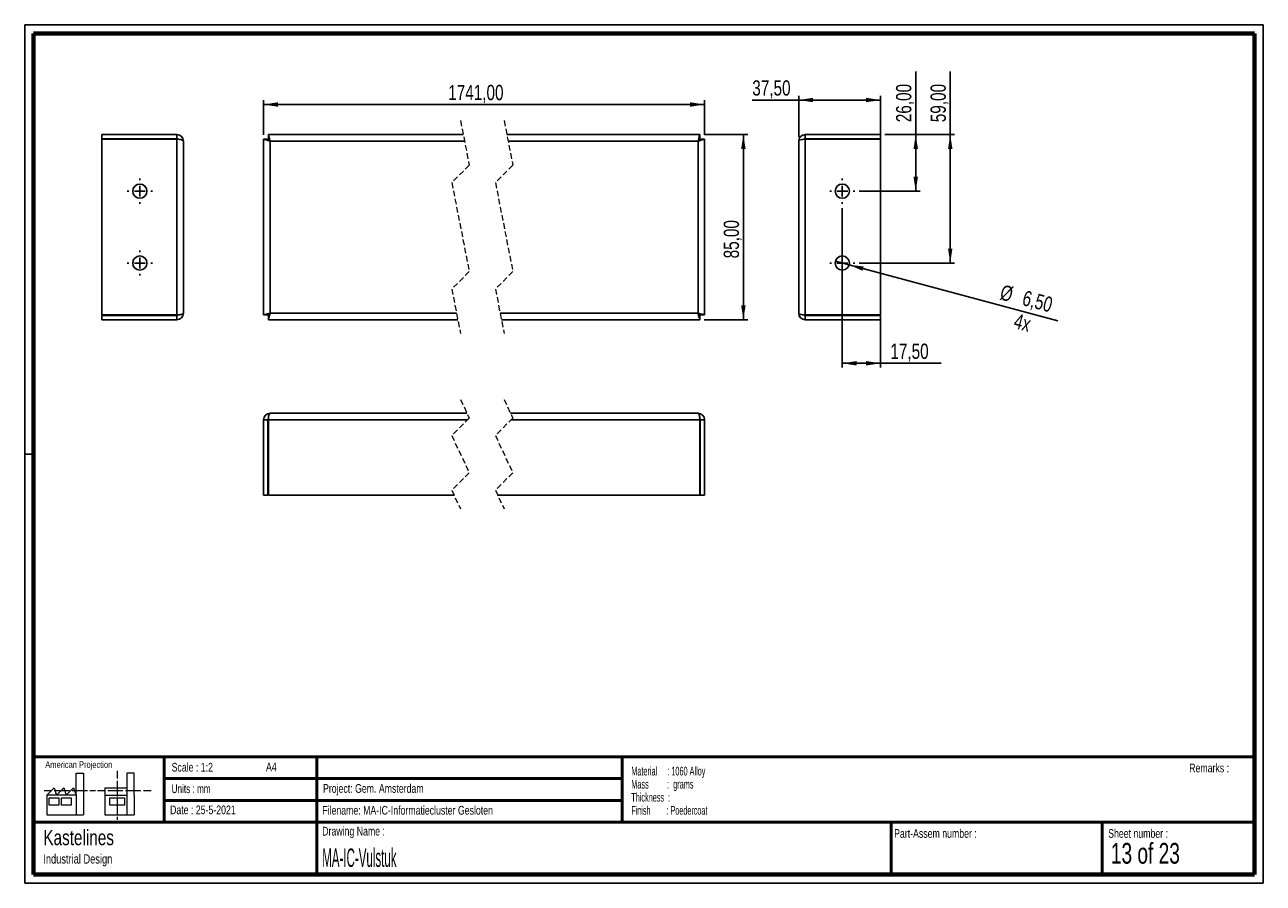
# Paper-space layout 'Vulstuk' of a CAD drawing. Header units: millimetres. Extents: x 7 to 291, y 7 to 204.
import ezdxf

# ---------------------------------------------------------------- set-up
doc = ezdxf.new("R2010")
doc.units = ezdxf.units.MM
doc.linetypes.add('HIDDEN', pattern=[1.905, 1.27, -0.635])
for name, color, linetype in [('BORDERS', 7, 'Continuous'), ('DRAWING', 7, 'Continuous'), ('TEXT_SHEET_FORMAT', 7, 'Continuous')]:
    doc.layers.add(name, color=color, linetype=linetype)
doc.styles.add('SLDTEXTSTYLE0', font='TXT', dxfattribs={"width": 0.7})
doc.styles.add('SLDTEXTSTYLE1', font='TXT', dxfattribs={"width": 0.75})
doc.styles.add('SLDTEXTSTYLE11', font='TXT', dxfattribs={"width": 0.568654})
doc.styles.add('SLDTEXTSTYLE4', font='TXT', dxfattribs={"width": 0.55})
doc.styles.add('SLDTEXTSTYLE5', font='TXT', dxfattribs={"width": 0.605})
doc.styles.add('SLDTEXTSTYLE7', font='TXT', dxfattribs={"width": 0.467045})
doc.styles.add('SLDTEXTSTYLE9', font='TXT', dxfattribs={"width": 0.6875})
doc.dimstyles.new('SLDDIMSTYLE5', dxfattribs={"dimtxt": 3.5, "dimasz": 3.302, "dimexe": 0, "dimexo": 0.0625, "dimgap": 0.875, "dimtad": 1, "dimlfac": 2, "dimrnd": 1e-09, "dimzin": 12, "dimdsep": 46, "dimtxsty": 'SLDTEXTSTYLE1', "dimsah": 1, "dimcen": 0.09, "dimadec": 0, "dimazin": 3, "dimtfac": 1, "dimtofl": 0, "dimtmove": 0, "dimatfit": 3, "dimfxl": 1, "dimfrac": 2, "dimtolj": 1, "dimtzin": 12, "dimarcsym": 0})
doc.dimstyles.new('SLDDIMSTYLE6', dxfattribs={"dimtxt": 3.5, "dimasz": 3.302, "dimexe": 0, "dimexo": 0.0625, "dimgap": 0.875, "dimtad": 1, "dimlfac": 2, "dimrnd": 1e-09, "dimzin": 12, "dimdsep": 46, "dimtxsty": 'SLDTEXTSTYLE1', "dimblk1": 'NONE', "dimsah": 1, "dimcen": 0, "dimadec": 0, "dimazin": 3, "dimtfac": 1, "dimtmove": 0, "dimatfit": 3, "dimldrblk": 'NONE', "dimfxl": 1, "dimfrac": 2, "dimtolj": 1, "dimtzin": 12, "dimarcsym": 0})

# ---------------------------------------------------------------- blocks, each defined once
blk = doc.blocks.new('SW_NOTE_0_59')
at = {"layer": 'TEXT_SHEET_FORMAT', "color": 0, "char_height": 2, "attachment_point": 1}
for s, insert, style in [('Material     : 1060 Alloy', (0, 2.58), 'SLDTEXTSTYLE5'), ('Mass         :  grams', (0, -0.42), 'SLDTEXTSTYLE4'), ('Thickness  :', (0, -3.42), 'SLDTEXTSTYLE5'), ('Finish        : Poedercoat', (0, -6.42), 'SLDTEXTSTYLE11')]:
    blk.add_mtext(s, dxfattribs=dict(at, insert=insert, style=style))
blk = doc.blocks.new('SW_NOTE_0_60')
at = {"layer": 'DRAWING', "color": 0, "attachment_point": 1, "style": 'SLDTEXTSTYLE1'}
for s, insert, char_height in [('Kastelines', (0, 4.51), 3.5), ('Industrial Design', (0, -1.09), 2.1167)]:
    blk.add_mtext(s, dxfattribs=dict(at, insert=insert, char_height=char_height))
blk = doc.blocks.new('_D_138')
at = {"layer": 'DRAWING', "color": 7}
for p, q in [((61.34, 178.51), (61.34, 186.48)), ((61.34, 185.48), (162.46, 185.48)), ((162.46, 178.51), (162.46, 186.48))]:
    blk.add_line(p, q, dxfattribs=at)
for points in [[(61.34, 185.48), (64.64, 184.97), (64.64, 185.99)], [(162.46, 185.48), (159.15, 185.99), (159.15, 184.97)]]:
    blk.add_solid(points, dxfattribs=at)
at = {"layer": 'DRAWING', "color": 7, "insert": (103.67, 189.99), "char_height": 3.5, "attachment_point": 1, "style": 'SLDTEXTSTYLE1'}
blk.add_mtext('1741,00', dxfattribs=at)
blk = doc.blocks.new('_D_139')
at = {"layer": 'DRAWING', "color": 7}
for p, q in [((162.37, 178.6), (172.36, 178.6)), ((171.36, 178.6), (171.36, 136.1)), ((162.37, 136.1), (172.36, 136.1))]:
    blk.add_line(p, q, dxfattribs=at)
for points in [[(171.36, 178.6), (170.85, 175.3), (171.87, 175.3)], [(171.36, 136.1), (171.87, 139.4), (170.85, 139.4)]]:
    blk.add_solid(points, dxfattribs=at)
at = {"layer": 'DRAWING', "color": 7, "insert": (166.85, 150.18), "char_height": 3.5, "attachment_point": 1, "rotation": 90, "style": 'SLDTEXTSTYLE1'}
blk.add_mtext('85,00', dxfattribs=at)
blk = doc.blocks.new('_D_140')
at = {"layer": 'DRAWING', "color": 7}
for p, q in [((210.88, 178.6), (210.88, 193.06)), ((203.79, 178.6), (211.88, 178.6)), ((210.88, 165.6), (210.88, 178.6)), ((197.92, 165.6), (211.88, 165.6))]:
    blk.add_line(p, q, dxfattribs=at)
for points in [[(210.88, 178.6), (210.37, 175.3), (211.39, 175.3)], [(210.88, 165.6), (211.39, 168.9), (210.37, 168.9)]]:
    blk.add_solid(points, dxfattribs=at)
at = {"layer": 'DRAWING', "color": 7, "insert": (206.37, 181.42), "char_height": 3.5, "attachment_point": 1, "rotation": 90, "style": 'SLDTEXTSTYLE1'}
blk.add_mtext('26,00', dxfattribs=at)
blk = doc.blocks.new('_D_141')
at = {"layer": 'DRAWING', "color": 7}
for p, q in [((218.79, 178.6), (218.79, 193.06)), ((203.79, 178.6), (219.79, 178.6)), ((218.79, 178.6), (218.79, 149.1)), ((197.92, 149.1), (219.79, 149.1))]:
    blk.add_line(p, q, dxfattribs=at)
for points in [[(218.79, 178.6), (218.29, 175.3), (219.3, 175.3)], [(218.79, 149.1), (219.3, 152.4), (218.29, 152.4)]]:
    blk.add_solid(points, dxfattribs=at)
at = {"layer": 'DRAWING', "color": 7, "insert": (214.28, 181.42), "char_height": 3.5, "attachment_point": 1, "rotation": 90, "style": 'SLDTEXTSTYLE1'}
blk.add_mtext('59,00', dxfattribs=at)
blk = doc.blocks.new('_D_142')
at = {"layer": 'DRAWING', "color": 7}
for p, q in [((194.04, 161.73), (194.04, 125.1)), ((202.79, 136.19), (202.79, 125.1)), ((194.04, 126.1), (202.79, 126.1)), ((202.79, 126.1), (216.7, 126.1))]:
    blk.add_line(p, q, dxfattribs=at)
for points in [[(194.04, 126.1), (197.35, 125.59), (197.35, 126.61)], [(202.79, 126.1), (199.49, 126.61), (199.49, 125.59)]]:
    blk.add_solid(points, dxfattribs=at)
at = {"layer": 'DRAWING', "color": 7, "insert": (205.06, 130.61), "char_height": 3.5, "attachment_point": 1, "style": 'SLDTEXTSTYLE1'}
blk.add_mtext('17,50', dxfattribs=at)
blk = doc.blocks.new('_D_143')
at = {"layer": 'DRAWING', "color": 7}
for q in [(192.48, 149.52), (243.47, 135.86)]:
    blk.add_line((195.61, 148.68), q, dxfattribs=at)
blk.add_solid([(195.61, 148.68), (198.67, 147.34), (198.94, 148.32)], dxfattribs=at)
at = {"layer": 'DRAWING', "color": 7, "char_height": 3.5, "attachment_point": 1, "rotation": 345, "style": 'SLDTEXTSTYLE1'}
for s, insert in [('%%c', (230.87, 144.22)), ('6,50', (235.98, 142.9)), ('4x', (234.02, 137.62))]:
    blk.add_mtext(s, dxfattribs=dict(at, insert=insert))
blk = doc.blocks.new('_None')
blk = doc.blocks.new('_D_144')
at = {"layer": 'DRAWING', "color": 7}
for p, q in [((184.04, 178.1), (184.04, 187.51)), ((202.79, 178.51), (202.79, 187.51)), ((184.04, 186.51), (173.4, 186.51)), ((202.79, 186.51), (184.04, 186.51))]:
    blk.add_line(p, q, dxfattribs=at)
for points in [[(184.04, 186.51), (187.35, 186.01), (187.35, 187.02)], [(202.79, 186.51), (199.49, 187.02), (199.49, 186.01)]]:
    blk.add_solid(points, dxfattribs=at)
at = {"layer": 'DRAWING', "color": 7, "insert": (173.4, 191.03), "char_height": 3.5, "attachment_point": 1, "style": 'SLDTEXTSTYLE1'}
blk.add_mtext('37,50', dxfattribs=at)
blk = doc.blocks.new('SW_CENTERMARKSYMBOL_18')
at = {"layer": 'DRAWING', "color": 0}
for p, q in [((0, 2.5), (0, 2.875)), ((-2.5, 0), (-2.875, 0)), ((0, 0), (-1.25, 0)), ((0, 0), (0, 1.25)), ((0, 0), (0, -1.25)), ((0, 0), (1.25, 0)), ((2.5, 0), (2.875, 0)), ((0, -2.5), (0, -2.875))]:
    blk.add_line(p, q, dxfattribs=at)
blk = doc.blocks.new('SW_CENTERMARKSYMBOL_19')
at = {"layer": 'DRAWING', "color": 0}
for p, q in [((0, 2.5), (0, 2.875)), ((-2.5, 0), (-2.875, 0)), ((0, 0), (-1.25, 0)), ((0, 0), (0, 1.25)), ((0, 0), (0, -1.25)), ((0, 0), (1.25, 0)), ((2.5, 0), (2.875, 0)), ((0, -2.5), (0, -2.875))]:
    blk.add_line(p, q, dxfattribs=at)
blk = doc.blocks.new('SW_CENTERMARKSYMBOL_20')
at = {"layer": 'DRAWING', "color": 0}
for p, q in [((0, 2.5), (0, 2.875)), ((-2.5, 0), (-2.875, 0)), ((0, 0), (-1.25, 0)), ((0, 0), (0, 1.25)), ((0, 0), (0, -1.25)), ((0, 0), (1.25, 0)), ((2.5, 0), (2.875, 0)), ((0, -2.5), (0, -2.875))]:
    blk.add_line(p, q, dxfattribs=at)
blk = doc.blocks.new('SW_CENTERMARKSYMBOL_21')
at = {"layer": 'DRAWING', "color": 0}
for p, q in [((0, 2.5), (0, 2.875)), ((-2.5, 0), (-2.875, 0)), ((0, 0), (-1.25, 0)), ((0, 0), (0, 1.25)), ((0, 0), (0, -1.25)), ((0, 0), (1.25, 0)), ((2.5, 0), (2.875, 0)), ((0, -2.5), (0, -2.875))]:
    blk.add_line(p, q, dxfattribs=at)

psp = doc.layouts.new('Vulstuk')

# ---------------------------------------------------------------- linework, layer by layer
at = {"color": 7, "linetype": 'HIDDEN', "lineweight": 18}
for p, q in [((106.494, 181.7769), (108.494, 171.5644)), ((116.494, 181.7769), (118.494, 171.5644)), ((108.494, 171.5644), (104.494, 167.5644)), ((118.494, 171.5644), (114.494, 167.5644)), ((104.494, 167.5644), (108.494, 147.1394)), ((114.494, 167.5644), (118.494, 147.1394)), ((108.494, 147.1394), (104.494, 143.1394)), ((118.494, 147.1394), (114.494, 143.1394)), ((104.494, 143.1394), (106.494, 132.9269)), ((114.494, 143.1394), (116.494, 132.9269)), ((106.494, 117.7972), (108.494, 113.5222)), ((116.494, 117.7972), (118.494, 113.5222)), ((108.494, 113.5222), (104.494, 109.5222)), ((118.494, 113.5222), (114.494, 109.5222)), ((104.494, 109.5222), (108.494, 100.9722)), ((114.494, 109.5222), (118.494, 100.9722)), ((108.494, 100.9722), (104.494, 96.9722)), ((118.494, 100.9722), (114.494, 96.9722)), ((104.494, 96.9722), (106.494, 92.6972)), ((114.494, 96.9722), (116.494, 92.6972))]:
    psp.add_line(p, q, dxfattribs=at)
at = {"color": 7, "linetype": 'Continuous', "lineweight": 25}
for p, q in [((24.2106, 178.6019), (24.2106, 177.6019)), ((41.4606, 178.6019), (24.2106, 178.6019)), ((41.4606, 177.6019), (24.2106, 177.6019)), ((24.2106, 177.5135), (41.4606, 177.5135)), ((24.2106, 177.5135), (24.2106, 137.1902)), ((41.4606, 178.6019), (41.4606, 177.6019)), ((41.4606, 177.5135), (41.4606, 137.1902)), ((42.9606, 177.1019), (42.9606, 137.6019)), ((61.3404, 177.5135), (62.3404, 177.5135)), ((61.3404, 177.5135), (61.3404, 137.1902)), ((62.4288, 178.6019), (62.4288, 177.6019)), ((107.1158, 178.6019), (62.4288, 178.6019)), ((62.8404, 177.1019), (62.8404, 137.6019)), ((107.4095, 177.1019), (62.8404, 177.1019)), ((161.368, 178.6019), (117.1158, 178.6019)), ((160.9564, 177.1019), (117.4095, 177.1019)), ((160.9564, 137.6019), (160.9564, 177.1019)), ((161.368, 178.6019), (161.368, 177.6019)), ((162.4564, 177.5135), (161.4564, 177.5135)), ((162.4564, 137.1902), (162.4564, 177.5135)), ((184.0447, 137.6019), (184.0447, 177.1019)), ((185.5447, 178.6019), (185.5447, 177.6019)), ((202.7947, 178.6019), (185.5447, 178.6019)), ((202.7947, 177.6019), (185.5447, 177.6019)), ((185.5447, 137.1902), (185.5447, 177.5135)), ((185.5447, 177.5135), (202.7947, 177.5135)), ((202.7947, 178.6019), (202.7947, 177.6019)), ((202.7947, 137.1902), (202.7947, 177.5135)), ((41.4606, 137.1902), (24.2106, 137.1902)), ((24.2106, 137.1019), (41.4606, 137.1019)), ((24.2106, 136.1019), (24.2106, 137.1019)), ((41.4606, 136.1019), (41.4606, 137.1019)), ((61.3404, 137.1902), (62.3404, 137.1902)), ((62.4288, 136.1019), (62.4288, 137.1019)), ((62.8404, 137.6019), (105.5785, 137.6019)), ((115.5784, 137.6019), (160.9564, 137.6019)), ((161.368, 136.1019), (161.368, 137.1019)), ((162.4564, 137.1902), (161.4564, 137.1902)), ((202.7947, 137.1902), (185.5447, 137.1902)), ((185.5447, 136.1019), (185.5447, 137.1019)), ((185.5447, 137.1019), (202.7947, 137.1019)), ((202.7947, 136.1019), (202.7947, 137.1019)), ((24.2106, 136.1019), (41.4606, 136.1019)), ((62.4288, 136.1019), (105.8722, 136.1019)), ((115.8722, 136.1019), (161.368, 136.1019)), ((185.5447, 136.1019), (202.7947, 136.1019)), ((62.8404, 114.6222), (107.9794, 114.6222)), ((117.9794, 114.6222), (160.9564, 114.6222)), ((61.3404, 113.1222), (62.3404, 113.1222)), ((61.3404, 113.1222), (61.3404, 95.8722)), ((62.3404, 113.1222), (62.3404, 95.8722)), ((62.4288, 95.8722), (62.4288, 113.1222)), ((62.4288, 113.1222), (108.094, 113.1222)), ((118.094, 113.1222), (161.368, 113.1222)), ((161.368, 113.1222), (161.368, 95.8722)), ((161.4564, 95.8722), (161.4564, 113.1222)), ((162.4564, 113.1222), (161.4564, 113.1222)), ((162.4564, 95.8722), (162.4564, 113.1222)), ((61.3404, 95.8722), (62.3404, 95.8722)), ((62.4288, 95.8722), (105.0086, 95.8722)), ((115.0086, 95.8722), (161.368, 95.8722)), ((162.4564, 95.8722), (161.4564, 95.8722))]:
    psp.add_line(p, q, dxfattribs=at)
at = {"color": 7, "linetype": 'Continuous', "lineweight": 25, "flags": 128}
for points in [[(61.3404, 177.5135), (61.3632, 177.5072), (61.4309, 177.4887), (61.5414, 177.4583), (61.6914, 177.4172), (61.8763, 177.3664), (62.0904, 177.3077), (62.3274, 177.2426), (62.58, 177.1733), (62.8404, 177.1019)], [(62.3404, 177.5135), (62.35, 177.5056), (62.3785, 177.4821), (62.4247, 177.4441), (62.4869, 177.3929), (62.5626, 177.3305), (62.6491, 177.2594), (62.7429, 177.1822), (62.8404, 177.1019)], [(62.8404, 177.1019), (62.7601, 177.3945), (62.6829, 177.6759), (62.6118, 177.9352), (62.5494, 178.1625), (62.4982, 178.3491), (62.4602, 178.4877), (62.4367, 178.573), (62.4288, 178.6019)], [(62.8404, 177.1019), (62.7601, 177.1994), (62.6829, 177.2932), (62.6118, 177.3796), (62.5494, 177.4554), (62.4982, 177.5176), (62.4602, 177.5638), (62.4367, 177.5923), (62.4288, 177.6019)], [(161.368, 178.6019), (161.3601, 178.573), (161.3367, 178.4877), (161.2986, 178.3491), (161.2474, 178.1625), (161.1851, 177.9352), (161.1139, 177.6759), (161.0367, 177.3945), (160.9564, 177.1019)], [(161.368, 177.6019), (161.3601, 177.5923), (161.3367, 177.5638), (161.2986, 177.5176), (161.2474, 177.4554), (161.1851, 177.3796), (161.1139, 177.2932), (161.0367, 177.1994), (160.9564, 177.1019)], [(160.9564, 177.1019), (161.2169, 177.1733), (161.4694, 177.2426), (161.7064, 177.3077), (161.9206, 177.3664), (162.1054, 177.4172), (162.2554, 177.4583), (162.3659, 177.4887), (162.4336, 177.5072), (162.4564, 177.5135)], [(160.9564, 177.1019), (161.0432, 177.1733), (161.1274, 177.2426), (161.2064, 177.3077), (161.2778, 177.3664), (161.3394, 177.4172), (161.3894, 177.4583), (161.4262, 177.4887), (161.4488, 177.5072), (161.4564, 177.5135)], [(62.8404, 137.6019), (62.5478, 137.5216), (62.2664, 137.4443), (62.0071, 137.3732), (61.7798, 137.3108), (61.5932, 137.2596), (61.4546, 137.2216), (61.3693, 137.1982), (61.3404, 137.1902)], [(62.8404, 137.6019), (62.7429, 137.5216), (62.6491, 137.4443), (62.5626, 137.3732), (62.4869, 137.3108), (62.4247, 137.2596), (62.3785, 137.2216), (62.35, 137.1982), (62.3404, 137.1902)], [(62.4288, 137.1019), (62.4367, 137.1115), (62.4602, 137.1399), (62.4982, 137.1861), (62.5494, 137.2483), (62.6118, 137.3241), (62.6829, 137.4105), (62.7601, 137.5043), (62.8404, 137.6019)], [(62.4288, 136.1019), (62.4367, 136.1307), (62.4602, 136.216), (62.4982, 136.3547), (62.5494, 136.5412), (62.6118, 136.7685), (62.6829, 137.0278), (62.7601, 137.3092), (62.8404, 137.6019)], [(161.4564, 137.1902), (161.4468, 137.1982), (161.4183, 137.2216), (161.3721, 137.2596), (161.3099, 137.3108), (161.2342, 137.3732), (161.1477, 137.4443), (161.0539, 137.5216), (160.9564, 137.6019)], [(162.4564, 137.1902), (162.4336, 137.1965), (162.3659, 137.2151), (162.2554, 137.2454), (162.1054, 137.2865), (161.9206, 137.3373), (161.7064, 137.3961), (161.4694, 137.4611), (161.2169, 137.5304), (160.9564, 137.6019)], [(160.9564, 137.6019), (161.0367, 137.5043), (161.1139, 137.4105), (161.1851, 137.3241), (161.2474, 137.2483), (161.2986, 137.1861), (161.3367, 137.1399), (161.3601, 137.1115), (161.368, 137.1019)], [(160.9564, 137.6019), (161.0279, 137.3414), (161.0972, 137.0888), (161.1622, 136.8519), (161.221, 136.6377), (161.2717, 136.4528), (161.3129, 136.3028), (161.3432, 136.1923), (161.3617, 136.1247), (161.368, 136.1019)], [(62.4288, 113.1222), (62.4367, 113.4148), (62.4602, 113.6962), (62.4982, 113.9556), (62.5494, 114.1829), (62.6118, 114.3694), (62.6829, 114.508), (62.7601, 114.5934), (62.8404, 114.6222)], [(160.9564, 114.6222), (161.0279, 114.5994), (161.0972, 114.5317), (161.1622, 114.4212), (161.221, 114.2713), (161.2717, 114.0864), (161.3129, 113.8722), (161.3432, 113.6352), (161.3617, 113.3827), (161.368, 113.1222)]]:
    psp.add_lwpolyline(points, dxfattribs=at)
at = {"color": 7, "linetype": 'Continuous', "lineweight": 25}
for centre in [(32.9606, 165.6019), (194.0447, 165.6019), (32.9606, 149.1019), (194.0447, 149.1019)]:
    psp.add_circle(centre, 1.625, dxfattribs=at)
for centre, radius, start, end in [((41.4606, 177.1019), 1.5, 0, 90), ((41.4606, 177.1019), 0.5, 53.815994, 90), ((185.5447, 177.1019), 1.5, 90, 180), ((185.5447, 177.1019), 0.5, 90, 126.184006), ((41.4606, 137.6019), 1.5, 270, 0), ((41.4606, 137.6019), 0.5, 270, 306.184006), ((185.5447, 137.6019), 1.5, 180, 270), ((185.5447, 137.6019), 0.5, 233.815994, 270), ((62.8405, 113.1222), 1.5, 90.000799, 179.998809), ((160.9564, 113.1222), 1.5, 0.001711, 89.998681), ((62.84, 113.1223), 0.4995, 143.798147, 180.016828), ((160.9568, 113.1223), 0.4995, 359.983172, 36.201853)]:
    psp.add_arc(centre, radius, start, end, dxfattribs=at)
for centre, start_param, end_param in [((41.4606, 177.1019), 0, 1.57079633), ((185.5447, 177.1019), 1.57079633, 3.14159265), ((41.4606, 137.6019), 4.71238898, 6.28318531), ((185.5447, 137.6019), 3.14159265, 4.71238898)]:
    psp.add_ellipse(centre, major_axis=(1.5, 0), ratio=0.27440777, start_param=start_param, end_param=end_param, dxfattribs=at)
at = {"layer": 'BORDERS', "lineweight": 70}
for p, q in [((8.5696, 8.7839), (8.5696, 201.7839)), ((8.5696, 201.7839), (288.5696, 201.7839)), ((288.5696, 201.7839), (288.5696, 8.7839)), ((288.5696, 8.7839), (8.5696, 8.7839))]:
    psp.add_line(p, q, dxfattribs=at)
at = {"layer": 'BORDERS', "lineweight": 50}
for p, q in [((8.5696, 35.7839), (288.5696, 35.7839)), ((38.5696, 35.7839), (38.5696, 20.7839)), ((73.5696, 35.7839), (73.5696, 8.7839)), ((143.5696, 35.7839), (143.5696, 20.7839)), ((38.5696, 30.7839), (143.5696, 30.7839)), ((38.5696, 25.7839), (143.5696, 25.7839)), ((8.5696, 20.7839), (288.5696, 20.7839)), ((205.2225, 8.7839), (205.2225, 20.7839)), ((253.6509, 8.7839), (253.6509, 20.7839))]:
    psp.add_line(p, q, dxfattribs=at)
at = {"layer": 'TEXT_SHEET_FORMAT'}
for p, q in [((6.5696, 203.7839), (290.5696, 203.7839)), ((6.5696, 203.7839), (6.5696, 6.7839)), ((290.5696, 203.7839), (290.5696, 6.7839)), ((6.5696, 105.2839), (8.6215, 105.2839)), ((6.5696, 6.7839), (290.5696, 6.7839))]:
    psp.add_line(p, q, dxfattribs=at)
at = {"layer": 'TEXT_SHEET_FORMAT', "color": 7, "linetype": 'Continuous', "lineweight": 18}
for p, q in [((18.3208, 26.9711), (18.3208, 32.0361)), ((18.3208, 32.0361), (20.0027, 32.0361)), ((20.0027, 32.0361), (20.0027, 22.4704)), ((27.7328, 32.596), (27.7328, 30.8389)), ((31.6542, 32.0317), (29.9723, 32.0317)), ((29.9723, 32.0317), (29.9723, 22.466)), ((31.6542, 26.9668), (31.6542, 32.0317)), ((11.5933, 26.9711), (13.2752, 28.6594)), ((13.2752, 28.6594), (13.8375, 26.9711)), ((13.8375, 26.9711), (15.5194, 28.6594)), ((15.5194, 28.6594), (16.0814, 26.9711)), ((16.0814, 26.9711), (17.7632, 28.6594)), ((17.7632, 28.6594), (18.3208, 26.9711)), ((24.9266, 28.655), (24.9266, 26.9668)), ((24.9266, 28.655), (29.9723, 28.655)), ((27.7328, 30.2516), (27.7328, 28.4899)), ((27.7328, 28.4899), (27.7328, 26.7282)), ((10.9809, 28.0997), (12.736, 28.0997)), ((18.3208, 26.9711), (11.5933, 26.9711)), ((11.5933, 26.9711), (11.5933, 22.4704)), ((12.1556, 26.4115), (14.3995, 26.4115)), ((12.1556, 24.7231), (12.1556, 26.4115)), ((13.321, 28.0997), (15.076, 28.0997)), ((14.3995, 26.4115), (14.3995, 24.7231)), ((14.957, 26.4115), (17.2012, 26.4115)), ((14.957, 24.7231), (14.957, 26.4115)), ((15.076, 28.0997), (16.8309, 28.0997)), ((17.2012, 26.4115), (17.2012, 24.7231)), ((17.4159, 28.0997), (19.1711, 28.0997)), ((18.3208, 26.9711), (18.3208, 22.4704)), ((19.1711, 28.0997), (20.926, 28.0997)), ((21.511, 28.0997), (22.8089, 28.0997)), ((23.2447, 28.0953), (24.9952, 28.0953)), ((24.9266, 26.9668), (29.9723, 26.9668)), ((24.9266, 26.9668), (24.9266, 22.466)), ((25.5802, 28.0953), (27.3352, 28.0953)), ((26.0509, 26.4071), (29.4147, 26.4071)), ((26.0509, 24.7187), (26.0509, 26.4071)), ((27.3352, 28.0953), (29.0902, 28.0953)), ((27.7328, 26.1409), (27.7328, 24.3793)), ((29.4147, 26.4071), (29.4147, 24.7187)), ((29.6752, 28.0953), (31.4303, 28.0953)), ((31.4303, 28.0953), (33.1853, 28.0953)), ((31.6542, 26.9668), (31.6542, 22.466)), ((33.7703, 28.0953), (35.5252, 28.0953)), ((14.3995, 24.7231), (12.1556, 24.7231)), ((17.2012, 24.7231), (14.957, 24.7231)), ((29.4147, 24.7187), (26.0509, 24.7187)), ((27.7328, 24.3793), (27.7328, 22.6175)), ((11.5933, 22.4704), (18.3208, 22.4704)), ((18.3208, 22.4704), (20.0027, 22.4704)), ((24.9266, 22.466), (31.6542, 22.466)), ((27.7328, 22.0302), (27.7328, 21.342))]:
    psp.add_line(p, q, dxfattribs=at)

# ---------------------------------------------------------------- block references
at = {"layer": 'DRAWING', "color": 7}
for name, p in [('SW_CENTERMARKSYMBOL_20', (32.9606, 165.6019)), ('SW_CENTERMARKSYMBOL_18', (194.0447, 165.6019)), ('SW_CENTERMARKSYMBOL_21', (32.9606, 149.1019)), ('SW_CENTERMARKSYMBOL_19', (194.0447, 149.1019))]:
    psp.add_blockref(name, p, dxfattribs=at)
at = {"layer": 'DRAWING'}
psp.add_blockref('SW_NOTE_0_60', (10.8265, 14.511), dxfattribs=at)
at = {"layer": 'TEXT_SHEET_FORMAT', "color": 218}
psp.add_blockref('SW_NOTE_0_59', (145.6526, 30.9309), dxfattribs=at)

# ---------------------------------------------------------------- texts
at = {"layer": 'TEXT_SHEET_FORMAT', "attachment_point": 1}
for s, insert, char_height, style in [('American Projection', (11.2772, 34.7557), 1.5, 'SLDTEXTSTYLE1'), ('Scale : 1:2', (40.2454, 34.4082), 2, 'SLDTEXTSTYLE1'), ('A4', (61.8906, 34.4862), 2, 'SLDTEXTSTYLE1'), ('Remarks :', (273.5956, 34.2358), 2, 'SLDTEXTSTYLE1'), ('Units : mm', (40.2393, 29.4761), 2, 'SLDTEXTSTYLE0'), ('Project: Gem. Amsterdam', (74.9564, 29.538), 2, 'SLDTEXTSTYLE1'), ('Date : 25-5-2021', (39.8865, 24.6218), 2, 'SLDTEXTSTYLE1'), ('Filename: MA-IC-Informatiecluster Gesloten', (74.7977, 24.5313), 2, 'SLDTEXTSTYLE1'), ('Drawing Name :', (74.7803, 19.7365), 2, 'SLDTEXTSTYLE1'), ('Part-Assem number :', (205.9266, 19.2104), 2, 'SLDTEXTSTYLE1'), ('Sheet number :', (255.0112, 19.2104), 2, 'SLDTEXTSTYLE1'), ('13 of 23', (255.6343, 16.0396), 4.7625, 'SLDTEXTSTYLE9')]:
    psp.add_mtext(s, dxfattribs=dict(at, insert=insert, char_height=char_height, style=style))
at = {"layer": 'TEXT_SHEET_FORMAT', "color": 218, "insert": (74.7803, 14.7617), "char_height": 4.233333, "attachment_point": 1, "style": 'SLDTEXTSTYLE7'}
psp.add_mtext('MA-IC-Vulstuk', dxfattribs=at)

# ---------------------------------------------------------------- dimensions: what is measured, and where the dimension line sits
at = {"layer": 'DRAWING', "color": 7}
for base, p1, p2, picture, middle in [((210.8815, 178.6019), (196.9197, 165.6019), (202.7947, 178.6019), '_D_140', (210.8815, 187.2397)), ((218.7947, 149.1019), (202.7947, 178.6019), (196.9197, 149.1019), '_D_141', (218.7947, 187.2397)), ((171.3597, 136.1019), (161.368, 178.6019), (161.368, 136.1019), '_D_139', (171.3597, 155.996))]:
    dim = psp.add_linear_dim(base=base, p1=p1, p2=p2, angle=90, dimstyle='SLDDIMSTYLE5', dxfattribs=at)
    dim.commit()
    dim.dimension.update_dxf_attribs({"geometry": picture, "text_midpoint": middle, "dimtype": 160})
for base, p1, p2, picture, middle in [((184.0447, 186.5136), (202.7947, 177.5135), (184.0447, 177.1019), '_D_144', (179.215, 186.5136)), ((202.7947, 126.1019), (194.0447, 162.7269), (202.7947, 137.1902), '_D_142', (210.8815, 126.1019))]:
    dim = psp.add_linear_dim(base=base, p1=p1, p2=p2, dimstyle='SLDDIMSTYLE5', dxfattribs=at)
    dim.commit()
    dim.dimension.update_dxf_attribs({"geometry": picture, "text_midpoint": middle, "dimtype": 160})
dim = psp.add_linear_dim(base=(162.4564, 185.4823), p1=(61.3404, 177.5135), p2=(162.4564, 177.5135), text='1741,00', dimstyle='SLDDIMSTYLE5', dxfattribs=at)
dim.commit()
dim.dimension.update_dxf_attribs({"geometry": '_D_138', "text_midpoint": (112.0742, 185.4823), "dimtype": 160})
dim = psp.add_diameter_dim_2p(p1=(192.4751, 149.5224), p2=(195.6144, 148.6813), dimstyle='SLDDIMSTYLE6', dxfattribs=at)
dim.commit()
dim.dimension.update_dxf_attribs({"geometry": '_D_143', "text_midpoint": (236.5458, 137.7138), "dimtype": 163})

doc.saveas('drawing.dxf')
